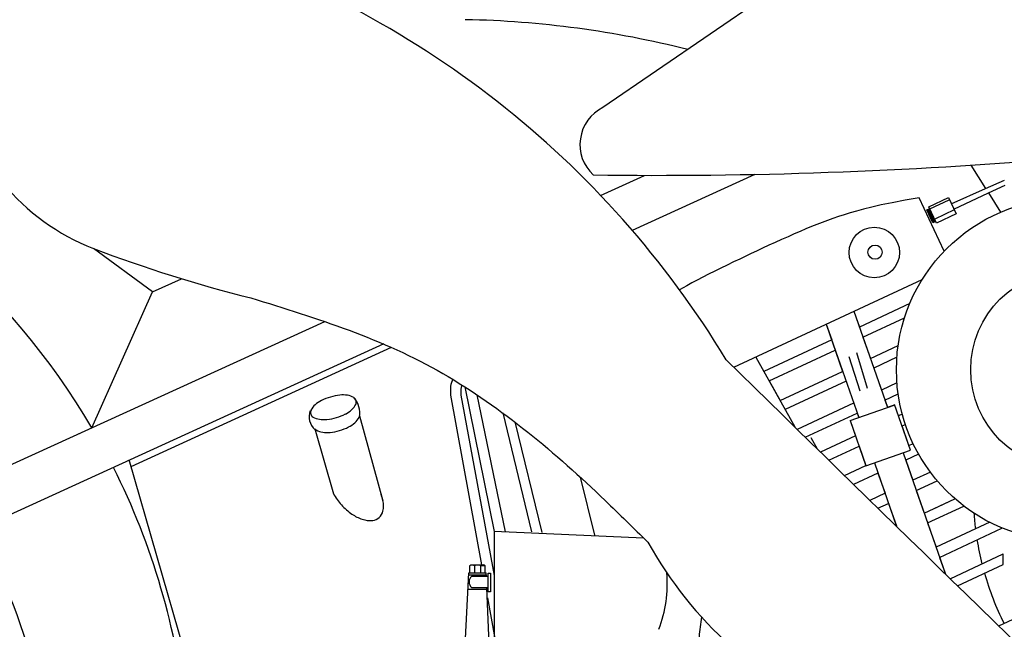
# Model space of a CAD drawing. Extents: x 0.9 to 11.8, y 2 to 8.4.
# Tile 10 of 15: x 4 to 6.3, y 3.9 to 5.3. Entities that reach past the tile are written whole.
import ezdxf

# ---------------------------------------------------------------- set-up
doc = ezdxf.new("R2010")
doc.units = 0
doc.header["$MEASUREMENT"] = 0
doc.linetypes.add('solid', pattern=[0])
doc.layers.add('10', color=1, linetype='solid')
doc.layers.add('lines & arcs', color=1, linetype='solid')

msp = doc.modelspace()

# ---------------------------------------------------------------- linework, layer by layer
at = {"layer": '10', "color": 7, "linetype": 'solid'}
for centre, radius, start, end in [((3.6805, 3.3239), 2.3187, 31.191, 72.7751), ((4.9859, 2.9605), 2.3882, 75.8195, 88.8946), ((4.3199, 5.2869), 0.5273, 189.6633, 249.0623), ((5.2981, 7.8435), 3.2647, 249.0623, 256.0786), ((150.2417, 151.9941), 206.5185, 225.567271, 225.990796), ((6.3099, 4.5449), 0.9545, 208.9134, 247.843)]:
    msp.add_arc(centre, radius, start, end, dxfattribs=at)
at = {"layer": 'lines & arcs', "color": 5, "linetype": 'solid'}
for p, q in [((5.8969, 5.4994), (5.3652, 5.1357)), ((6.2567, 4.996), (6.2923, 4.9395)), ((5.3597, 4.9229), (5.4657, 4.9714)), ((5.7335, 4.9737), (5.4366, 4.8381)), ((6.2091, 4.9027), (6.2923, 4.9395)), ((6.2923, 4.9395), (6.3383, 4.9598)), ((6.2991, 4.9287), (6.3398, 4.9479)), ((6.1316, 4.9173), (6.0973, 4.9111)), ((6.192, 4.7878), (6.1316, 4.9173)), ((6.155, 4.8951), (6.2021, 4.9175)), ((6.2021, 4.9175), (6.2207, 4.8782)), ((6.2155, 4.8891), (6.2991, 4.9287)), ((6.2991, 4.9287), (6.3286, 4.882)), ((6.0167, 4.8944), (5.9968, 4.8895)), ((6.0396, 4.8996), (6.0167, 4.8944)), ((6.0663, 4.9051), (6.0396, 4.8996)), ((6.0973, 4.9111), (6.0663, 4.9051)), ((6.1501, 4.8875), (6.1571, 4.8908)), ((6.1682, 4.8578), (6.1549, 4.8898)), ((6.1736, 4.8559), (6.155, 4.8951)), ((6.1697, 4.8585), (6.1563, 4.8905)), ((6.1574, 4.89), (6.2045, 4.9123)), ((5.9226, 4.8669), (5.9096, 4.8622)), ((5.9359, 4.8714), (5.9226, 4.8669)), ((5.9496, 4.8759), (5.9359, 4.8714)), ((5.9639, 4.8803), (5.9496, 4.8759)), ((5.9795, 4.8848), (5.9639, 4.8803)), ((5.9968, 4.8895), (5.9795, 4.8848)), ((6.1649, 4.8562), (6.1501, 4.8875)), ((6.1649, 4.8562), (6.1515, 4.8882)), ((6.1664, 4.8569), (6.153, 4.8889)), ((6.2162, 4.8877), (6.1691, 4.8653)), ((6.2207, 4.8782), (6.1736, 4.8559)), ((5.8706, 4.8472), (5.8571, 4.8416)), ((5.8837, 4.8525), (5.8706, 4.8472)), ((5.8967, 4.8575), (5.8837, 4.8525)), ((5.9096, 4.8622), (5.8967, 4.8575)), ((6.1719, 4.8595), (6.1649, 4.8562)), ((5.8137, 4.8229), (5.7983, 4.816)), ((5.8287, 4.8295), (5.8137, 4.8229)), ((5.8432, 4.8357), (5.8287, 4.8295)), ((5.8571, 4.8416), (5.8432, 4.8357)), ((4.274, 4.689), (4.1314, 4.7943)), ((5.7523, 4.7949), (5.7375, 4.7879)), ((5.7675, 4.802), (5.7523, 4.7949)), ((5.7829, 4.809), (5.7675, 4.802)), ((5.7983, 4.816), (5.7829, 4.809)), ((5.7116, 4.7758), (5.6968, 4.7688)), ((5.7246, 4.7818), (5.7116, 4.7758)), ((5.7375, 4.7879), (5.7246, 4.7818)), ((5.6511, 4.7468), (5.6361, 4.7394)), ((5.6664, 4.7543), (5.6511, 4.7468)), ((5.6816, 4.7616), (5.6664, 4.7543)), ((5.6968, 4.7688), (5.6816, 4.7616)), ((5.6073, 4.7248), (5.5939, 4.7179)), ((5.6214, 4.732), (5.6073, 4.7248)), ((5.6361, 4.7394), (5.6214, 4.732)), ((4.274, 4.689), (4.3442, 4.7212)), ((5.5686, 4.7043), (5.5509, 4.6944)), ((5.581, 4.711), (5.5686, 4.7043)), ((5.5939, 4.7179), (5.581, 4.711)), ((5.6824, 4.5067), (6.139, 4.7196)), ((4.1272, 4.3605), (4.274, 4.689)), ((6.1087, 4.661), (5.9869, 4.6042)), ((5.9735, 4.6425), (6.0545, 4.41)), ((5.9735, 4.6425), (5.9869, 4.6042)), ((2.9268, 3.812), (4.6914, 4.6178)), ((5.9062, 4.6112), (5.9196, 4.5728)), ((5.9062, 4.6111), (5.9849, 4.385)), ((5.9062, 4.6111), (5.946, 4.4969)), ((5.9953, 4.5798), (6.0961, 4.6268)), ((5.9953, 4.5798), (6.0133, 4.5283)), ((4.8346, 4.5632), (2.9632, 3.7086)), ((5.9196, 4.5728), (5.7554, 4.4962)), ((6.0133, 4.5283), (6.0806, 4.5597)), ((4.2224, 4.2666), (4.8529, 4.5552)), ((5.7679, 4.4737), (5.9281, 4.5484)), ((5.9611, 4.5329), (5.9875, 4.4495)), ((6.0066, 4.4553), (5.9803, 4.5415)), ((5.7357, 4.5316), (5.7554, 4.4962)), ((5.7357, 4.5316), (5.83, 4.3623)), ((6.0775, 4.5309), (6.0215, 4.5047)), ((5.7944, 4.4262), (5.946, 4.4969)), ((6.0215, 4.5047), (6.04, 4.4515)), ((4.9965, 4.4609), (4.996, 4.4558)), ((4.9973, 4.4654), (4.9965, 4.4609)), ((4.9985, 4.4697), (4.9973, 4.4654)), ((4.9998, 4.4738), (4.9985, 4.4697)), ((5.0012, 4.4777), (4.9998, 4.4738)), ((5.0225, 4.4618), (5.0219, 4.458)), ((5.0231, 4.4642), (5.0225, 4.4618)), ((5.7679, 4.4737), (5.7944, 4.4262)), ((5.9542, 4.4734), (5.8065, 4.4045)), ((6.0776, 4.469), (6.04, 4.4515)), ((4.996, 4.4558), (4.9958, 4.45)), ((4.9958, 4.45), (4.9959, 4.4432)), ((4.9959, 4.4432), (4.996, 4.4392)), ((4.996, 4.4392), (5.0709, 4.0281)), ((5.0214, 4.4536), (5.0211, 4.4483)), ((5.0211, 4.4483), (5.0212, 4.4419)), ((5.0212, 4.4419), (5.0213, 4.4396)), ((5.0213, 4.4396), (5.1022, 4.0026)), ((5.0219, 4.458), (5.0214, 4.4536)), ((5.0311, 4.4592), (5.1022, 4.1095)), ((5.0603, 4.4403), (5.1288, 4.1086)), ((6.0485, 4.4271), (6.0806, 4.4421)), ((5.9727, 4.4201), (5.836, 4.3564)), ((5.9644, 4.3779), (6.0706, 4.4149)), ((6.0485, 4.4271), (6.0545, 4.41)), ((6.0545, 4.41), (6.072, 4.4162)), ((6.1104, 4.3059), (6.0719, 4.4166)), ((4.6573, 4.394), (4.6574, 4.3935)), ((4.7758, 4.3891), (4.8321, 4.1838)), ((5.1225, 4.3968), (5.1927, 4.1084)), ((5.8556, 4.3372), (5.9812, 4.3957)), ((5.9812, 4.3957), (5.9849, 4.385)), ((6.0906, 4.3932), (6.0815, 4.389)), ((5.1517, 4.3749), (5.217, 4.1071)), ((5.9644, 4.3779), (6.0026, 4.2683)), ((5.9644, 4.3779), (5.9775, 4.3405)), ((6.09, 4.3646), (6.0981, 4.3684)), ((4.6677, 4.3576), (4.7129, 4.2)), ((6.1063, 4.3174), (6.09, 4.3646)), ((5.869, 4.3369), (5.8846, 4.3089)), ((5.9775, 4.3405), (5.8927, 4.3009)), ((6.1063, 4.3174), (6.1167, 4.3223)), ((5.9123, 4.2818), (5.9859, 4.3161)), ((5.9859, 4.3161), (6.0023, 4.269)), ((6.0026, 4.2683), (6.1104, 4.3059)), ((6.0928, 4.2997), (6.1951, 4.006)), ((6.1301, 4.2966), (6.099, 4.282)), ((4.4132, 3.6032), (4.2178, 4.2826)), ((6.0232, 4.275), (6.0767, 4.1213)), ((6.099, 4.282), (6.116, 4.2331)), ((5.9503, 4.2447), (6.0026, 4.269)), ((6.0317, 4.2507), (5.9725, 4.223)), ((6.0023, 4.269), (6.0026, 4.269)), ((6.0317, 4.2507), (6.0488, 4.2017)), ((6.1586, 4.2529), (6.116, 4.2331)), ((5.3104, 4.241), (5.3446, 4.1006)), ((6.1245, 4.2087), (6.175, 4.2322)), ((6.0488, 4.2017), (6.0119, 4.1845)), ((6.1245, 4.2087), (6.1436, 4.1539)), ((6.0316, 4.1653), (6.0572, 4.1773)), ((6.0572, 4.1773), (6.0763, 4.1226)), ((6.1436, 4.1539), (6.218, 4.1886)), ((6.1642, 4.1636), (6.218, 4.1886)), ((6.152, 4.1299), (6.2398, 4.1708)), ((6.152, 4.1299), (6.1725, 4.071)), ((6.3023, 4.1315), (6.1725, 4.071)), ((5.1022, 4.1097), (5.1022, 3.8503)), ((5.1022, 4.1097), (5.4636, 4.0939)), ((6.0757, 4.1223), (6.0763, 4.1226)), ((6.1809, 4.0466), (6.332, 4.117)), ((6.332, 4.117), (6.3319, 4.1179)), ((6.2065, 3.9949), (6.3352, 4.0549)), ((6.1809, 4.0466), (6.1951, 4.006)), ((6.3347, 4.0294), (6.3347, 4.0547)), ((5.0035, 3.2948), (5.0408, 4.0091)), ((5.0408, 4.0091), (5.0829, 4.0091)), ((5.043, 4.026), (5.045, 4.0281)), ((5.043, 4.0093), (5.043, 4.026)), ((5.045, 4.0281), (5.0778, 4.0281)), ((5.0541, 4.0262), (5.0541, 4.0093)), ((5.0725, 4.0276), (5.0695, 4.026)), ((5.0695, 4.026), (5.0783, 4.0271)), ((5.0705, 4.0266), (5.0695, 4.026)), ((5.0695, 4.0093), (5.0695, 4.0261)), ((5.0715, 4.027), (5.0705, 4.0266)), ((5.0723, 4.0273), (5.0715, 4.027)), ((5.073, 4.0276), (5.0723, 4.0273)), ((5.0754, 4.0283), (5.0725, 4.0276)), ((5.0736, 4.0278), (5.073, 4.0276)), ((5.0741, 4.0279), (5.0736, 4.0278)), ((5.0745, 4.028), (5.0741, 4.0279)), ((5.0749, 4.028), (5.0745, 4.028)), ((5.0752, 4.0281), (5.0749, 4.028)), ((5.0755, 4.0281), (5.0752, 4.0281)), ((5.0769, 4.0278), (5.0754, 4.0283)), ((5.0758, 4.028), (5.0755, 4.0281)), ((5.0761, 4.028), (5.0758, 4.028)), ((5.0763, 4.028), (5.0761, 4.028)), ((5.0765, 4.0279), (5.0763, 4.028)), ((5.0767, 4.0278), (5.0765, 4.0279)), ((5.077, 4.0277), (5.0767, 4.0278)), ((5.0783, 4.0271), (5.0769, 4.0278)), ((5.0772, 4.0276), (5.077, 4.0277)), ((5.0775, 4.0275), (5.0772, 4.0276)), ((5.0777, 4.0274), (5.0775, 4.0275)), ((5.078, 4.0272), (5.0777, 4.0274)), ((5.0798, 4.026), (5.0778, 4.0281)), ((5.0784, 4.027), (5.078, 4.0272)), ((5.0788, 4.0267), (5.0784, 4.027)), ((5.0792, 4.0264), (5.0788, 4.0267)), ((5.0797, 4.026), (5.0792, 4.0264)), ((5.0798, 4.0093), (5.0798, 4.026)), ((5.083, 4.0009), (5.0828, 4.0091)), ((5.0873, 3.9632), (5.0873, 4.0084)), ((5.0873, 4.0084), (5.0933, 4.0084)), ((5.0933, 4.0084), (5.0933, 3.9632)), ((6.2241, 3.9778), (6.3347, 4.0294)), ((5.0405, 4.0042), (5.083, 4.0042)), ((5.0475, 4.0009), (5.0873, 4.0009)), ((5.0387, 3.9697), (5.0845, 3.9697)), ((5.047, 3.9733), (5.0873, 3.9733)), ((5.1125, 3.3053), (5.0844, 3.9733)), ((5.0933, 3.9632), (5.0873, 3.9632)), ((5.0854, 3.9484), (5.1033, 3.8504)), ((6.3241, 3.8805), (6.4498, 3.9391))]:
    msp.add_line(p, q, dxfattribs=at)
for centre, radius in [((6.4909, 4.5006), 0.4145), ((6.0228, 4.7846), 0.0611), ((6.0246, 4.7854), 0.0172), ((6.4976, 4.501), 0.2411)]:
    msp.add_circle(centre, radius, dxfattribs=at)
for centre, radius, start, end in [((2.645, 3.4907), 1.7186, 30.4035, 106.6735), ((5.4101, 5.0458), 0.1004, 116.5299, 227.0491), ((5.4974, 16.6824), 11.711, 269.23822, 274.8131), ((4.7409, 4.3132), 0.1267, 95.8139, 106.4218), ((4.7358, 4.3638), 0.0759, 82.0917, 95.8139), ((4.7405, 4.3979), 0.0414, 58.9145, 82.0917), ((4.6953, 4.3846), 0.0414, 130.7519, 153.929), ((4.7178, 4.3585), 0.0759, 117.0296, 130.7519), ((4.7409, 4.3132), 0.1267, 106.4218, 117.0296), ((4.7296, 4.4351), 0.0414, 310.7519, 333.929), ((4.7553, 4.4225), 0.0127, 16.4218, 58.9145), ((4.7204, 4.3958), 0.0561, 350.6685, 400.7421), ((4.7553, 4.4225), 0.0127, 333.929, 376.4218), ((4.6941, 4.3865), 0.0405, 158.0907, 229.1609), ((4.6696, 4.3972), 0.0127, 153.929, 196.4218), ((4.6696, 4.3972), 0.0127, 196.4218, 238.9145), ((4.684, 4.5065), 0.1267, 286.4218, 297.0296), ((4.7071, 4.4612), 0.0759, 297.0296, 310.7519), ((4.7632, 4.3911), 0.0127, 333.929, 350.9533), ((4.6844, 4.4218), 0.0414, 238.9145, 262.0917), ((4.6891, 4.4559), 0.0759, 262.0917, 275.8139), ((4.684, 4.5065), 0.1267, 275.8139, 286.4218), ((4.7149, 4.4298), 0.0759, 297.0296, 310.7519), ((4.7374, 4.4037), 0.0414, 310.7519, 333.929), ((4.6774, 4.3658), 0.0127, 220.1849, 238.9145), ((4.6922, 4.3904), 0.0414, 238.9145, 262.0917), ((4.697, 4.4245), 0.0759, 262.0917, 275.8139), ((4.6918, 4.4751), 0.1267, 275.8139, 286.4218), ((4.6918, 4.4751), 0.1267, 286.4218, 297.0296), ((2.645, 3.4907), 1.7186, 5.7761, 26.755), ((4.8415, 4.2719), 0.1472, 208.8554, 221.8313), ((4.7378, 4.1636), 0.0967, 12.1744, 21.4319), ((4.7726, 4.1711), 0.0612, 347.8659, 372.1744), ((4.8415, 4.2719), 0.1472, 221.8313, 235.102), ((4.8127, 4.2306), 0.0967, 235.102, 251.4882), ((4.8047, 4.1642), 0.0283, 311.8313, 347.8659), ((6.9607, 4.2005), 0.6982, 183.8427, 187.0039), ((4.8014, 4.1969), 0.0612, 251.4882, 275.7967), ((4.8047, 4.1642), 0.0283, 275.7967, 311.8313), ((2.6688, 3.4364), 1.3615, 355.7634, 389.8323), ((6.9607, 4.2005), 0.6982, 189.2055, 194.0714), ((5.0486, 4.0187), 0.00919, 54.0067, 128.0307), ((5.0617, 4.0101), 0.0178, 64.2449, 115.7551), ((5.2198, 3.9818), 0.3015, 338.7253, 365.1507), ((6.9607, 4.2005), 0.6982, 195.9818, 206.7234), ((5.0596, 3.9869), 0.0185, 131.0445, 227.0465), ((6.442, 3.7783), 0.8471, 171.5775, 174.8608)]:
    msp.add_arc(centre, radius, start, end, dxfattribs=at)
at = {"layer": 'lines & arcs', "color": 7, "linetype": 'solid'}
msp.add_open_spline([(4.5126, 4.6746), (4.6717, 4.626), (4.833, 4.575), (5.1215, 4.4087), (5.2506, 4.2992), (5.4058, 4.1509), (5.44, 4.1171), (5.4743, 4.0834)], degree=3, knots=[0, 0, 0, 0, 0.49918, 0.49918, 0.999037, 0.999037, 1.143297, 1.143297, 1.143297, 1.143297], dxfattribs=at)

doc.saveas('drawing.dxf')
